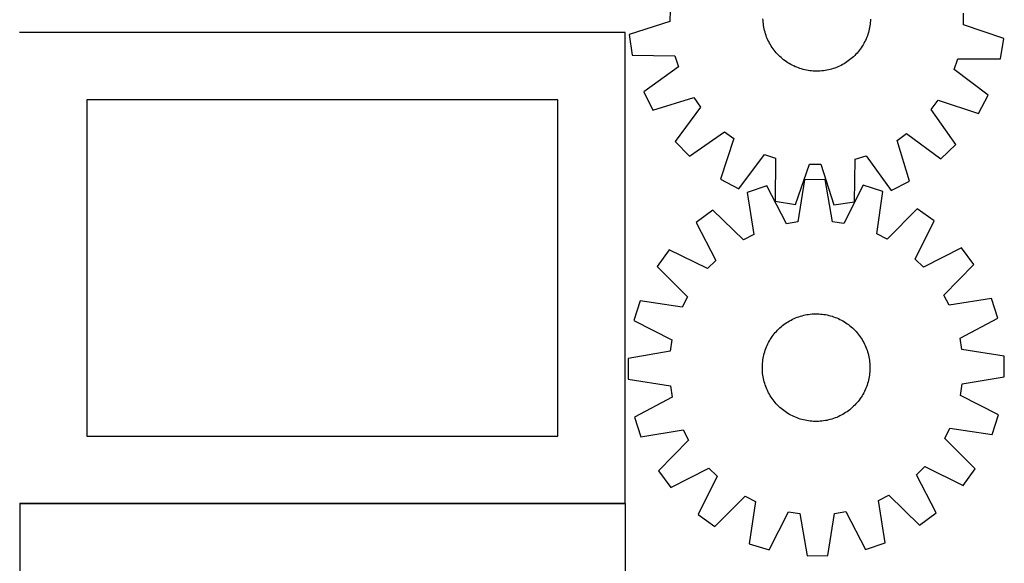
# Model space of a CAD drawing. Header units: millimetres. Extents: x 7 to 1488, y 7 to 2993.
# Tile 5 of 14: x 756 to 1488, y 663 to 1067. Entities that reach past the tile are written whole.
import ezdxf

# ---------------------------------------------------------------- set-up
doc = ezdxf.new("R2010")
doc.units = ezdxf.units.MM
doc.layers.add('COMMON', color=5, linetype='CONTINUOUS', true_color=0x0000ff)
doc.layers.add('CUT', color=7, linetype='CONTINUOUS', true_color=0x000000)

msp = doc.modelspace()

# ---------------------------------------------------------------- linework, layer by layer
at = {"layer": 'COMMON'}
for p, q in [((756.500621, 707.398037), (756.500621, 357.559382)), ((1206.336796, 707.659383), (756.600622, 707.659383))]:
    msp.add_line(p, q, dxfattribs=at)
at = {"layer": 'CUT'}
for p, q in [((1239.775841, 1074.547375), (1239.685181, 1065.973511)), ((1457.904603, 1063.666057), (1457.995263, 1072.239921)), ((1239.685181, 1065.973511), (1209.426231, 1056.310659)), ((1308.91247, 1066.703675), (1308.85669, 1067.959022)), ((1309.007653, 1065.4507), (1308.91247, 1066.703675)), ((1309.142146, 1064.201333), (1309.007653, 1065.4507)), ((1309.315817, 1062.956806), (1309.142146, 1064.201333)), ((1309.528493, 1061.718349), (1309.315817, 1062.956806)), ((1309.779965, 1060.487184), (1309.528493, 1061.718349)), ((1388.111182, 1061.504633), (1387.853017, 1060.274853)), ((1388.330592, 1062.741915), (1388.111182, 1061.504633)), ((1388.511029, 1063.985478), (1388.330592, 1062.741915)), ((1388.652316, 1065.234095), (1388.511029, 1063.985478)), ((1388.754313, 1066.486534), (1388.652316, 1065.234095)), ((1388.816919, 1067.741559), (1388.754313, 1066.486534)), ((1487.95246, 1053.36552), (1457.904603, 1063.666057)), ((1206.336796, 1057.759383), (756.336796, 1057.759383)), ((1206.336796, 707.759383), (1206.336796, 1057.759383)), ((1209.426231, 1056.310659), (1211.672325, 1041.089437)), ((1310.069985, 1059.264525), (1309.779965, 1060.487184)), ((1310.398266, 1058.051579), (1310.069985, 1059.264525)), ((1310.764486, 1056.849543), (1310.398266, 1058.051579)), ((1311.168281, 1055.659603), (1310.764486, 1056.849543)), ((1311.609254, 1054.482934), (1311.168281, 1055.659603)), ((1312.086969, 1053.320697), (1311.609254, 1054.482934)), ((1385.991097, 1054.280642), (1385.507067, 1053.121021)), ((1386.438464, 1055.454895), (1385.991097, 1054.280642)), ((1386.848725, 1056.642621), (1386.438464, 1055.454895)), ((1387.221477, 1057.842647), (1386.848725, 1056.642621)), ((1387.556351, 1059.05379), (1387.221477, 1057.842647)), ((1387.853017, 1060.274853), (1387.556351, 1059.05379)), ((1312.600955, 1052.174039), (1312.086969, 1053.320697)), ((1313.150705, 1051.044091), (1312.600955, 1052.174039)), ((1313.735677, 1049.931969), (1313.150705, 1051.044091)), ((1314.355292, 1048.838771), (1313.735677, 1049.931969)), ((1315.00894, 1047.765574), (1314.355292, 1048.838771)), ((1315.695975, 1046.713438), (1315.00894, 1047.765574)), ((1316.41572, 1045.683402), (1315.695975, 1046.713438)), ((1381.862176, 1046.53349), (1381.13684, 1045.507384)), ((1382.554924, 1047.581873), (1381.862176, 1046.53349)), ((1383.2144, 1048.651499), (1382.554924, 1047.581873)), ((1383.839952, 1049.741311), (1383.2144, 1048.651499)), ((1384.430964, 1050.850235), (1383.839952, 1049.741311)), ((1384.986852, 1051.977175), (1384.430964, 1050.850235)), ((1385.507067, 1053.121021), (1384.986852, 1051.977175)), ((1485.385006, 1038.195197), (1487.95246, 1053.36552)), ((1211.672325, 1041.089437), (1243.432575, 1040.578343)), ((1243.432575, 1040.578343), (1245.995822, 1032.396098)), ((1317.167463, 1044.676482), (1316.41572, 1045.683402)), ((1317.950464, 1043.693671), (1317.167463, 1044.676482)), ((1318.763949, 1042.73594), (1317.950464, 1043.693671)), ((1319.607116, 1041.804234), (1318.763949, 1042.73594)), ((1320.479133, 1040.899472), (1319.607116, 1041.804234)), ((1321.379138, 1040.022547), (1320.479133, 1040.899472)), ((1322.306244, 1039.174325), (1321.379138, 1040.022547)), ((1323.259536, 1038.355643), (1322.306244, 1039.174325)), ((1376.142704, 1039.87361), (1375.210998, 1039.030443)), ((1377.047466, 1040.745627), (1376.142704, 1039.87361)), ((1377.924391, 1041.645632), (1377.047466, 1040.745627)), ((1378.772613, 1042.572738), (1377.924391, 1041.645632)), ((1379.591295, 1043.52603), (1378.772613, 1042.572738)), ((1380.37963, 1044.504567), (1379.591295, 1043.52603)), ((1381.13684, 1045.507384), (1380.37963, 1044.504567)), ((1245.995822, 1032.396098), (1220.203836, 1013.85565)), ((1324.238073, 1037.567308), (1323.259536, 1038.355643)), ((1325.24089, 1036.810098), (1324.238073, 1037.567308)), ((1326.266996, 1036.084762), (1325.24089, 1036.810098)), ((1327.315379, 1035.392014), (1326.266996, 1036.084762)), ((1328.385005, 1034.732538), (1327.315379, 1035.392014)), ((1329.474817, 1034.106986), (1328.385005, 1034.732538)), ((1330.583741, 1033.515974), (1329.474817, 1034.106986)), ((1331.710681, 1032.960086), (1330.583741, 1033.515974)), ((1332.854527, 1032.43987), (1331.710681, 1032.960086)), ((1334.014148, 1031.955841), (1332.854527, 1032.43987)), ((1335.188401, 1031.508474), (1334.014148, 1031.955841)), ((1363.464004, 1031.875748), (1362.287335, 1031.434775)), ((1364.626241, 1032.353463), (1363.464004, 1031.875748)), ((1365.772899, 1032.867449), (1364.626241, 1032.353463)), ((1366.902846, 1033.417199), (1365.772899, 1032.867449)), ((1368.014968, 1034.002171), (1366.902846, 1033.417199)), ((1369.108167, 1034.621786), (1368.014968, 1034.002171)), ((1370.181364, 1035.275434), (1369.108167, 1034.621786)), ((1371.2335, 1035.962469), (1370.181364, 1035.275434)), ((1372.263536, 1036.682214), (1371.2335, 1035.962469)), ((1373.270456, 1037.433957), (1372.263536, 1036.682214)), ((1374.253267, 1038.216958), (1373.270456, 1037.433957)), ((1375.210998, 1039.030443), (1374.253267, 1038.216958)), ((1450.885356, 1030.229594), (1453.621049, 1038.355808)), ((1453.621049, 1038.355808), (1485.385006, 1038.195197)), ((1336.376127, 1031.098212), (1335.188401, 1031.508474)), ((1337.576153, 1030.725461), (1336.376127, 1031.098212)), ((1338.787296, 1030.390587), (1337.576153, 1030.725461)), ((1340.008359, 1030.093921), (1338.787296, 1030.390587)), ((1341.238139, 1029.835756), (1340.008359, 1030.093921)), ((1342.475421, 1029.616346), (1341.238139, 1029.835756)), ((1343.718984, 1029.435909), (1342.475421, 1029.616346)), ((1344.967601, 1029.294622), (1343.718984, 1029.435909)), ((1346.22004, 1029.192625), (1344.967601, 1029.294622)), ((1347.475065, 1029.130018), (1346.22004, 1029.192625)), ((1348.731437, 1029.106864), (1347.475065, 1029.130018)), ((1349.987916, 1029.123184), (1348.731437, 1029.106864)), ((1351.243263, 1029.178964), (1349.987916, 1029.123184)), ((1352.496238, 1029.274147), (1351.243263, 1029.178964)), ((1353.745605, 1029.40864), (1352.496238, 1029.274147)), ((1354.990132, 1029.582311), (1353.745605, 1029.40864)), ((1356.228588, 1029.794987), (1354.990132, 1029.582311)), ((1357.459754, 1030.046459), (1356.228588, 1029.794987)), ((1358.682413, 1030.336479), (1357.459754, 1030.046459)), ((1359.895359, 1030.66476), (1358.682413, 1030.336479)), ((1361.097395, 1031.030979), (1359.895359, 1030.66476)), ((1362.287335, 1031.434775), (1361.097395, 1031.030979)), ((1476.279525, 1011.147904), (1450.885356, 1030.229594)), ((1220.203836, 1013.85565), (1227.043615, 1000.073489)), ((1469.149843, 997.513455), (1476.279525, 1011.147904)), ((1156.336796, 1007.759383), (806.336796, 1007.759383)), ((806.336796, 1007.759383), (806.336796, 757.759383)), ((1156.336796, 757.759383), (1156.336796, 1007.759383)), ((1227.043615, 1000.073489), (1257.407345, 1009.401867)), ((1257.407345, 1009.401867), (1262.37359, 1002.412176)), ((1433.87722, 1000.598695), (1438.990157, 1007.481809)), ((1438.990157, 1007.481809), (1469.149843, 997.513455)), ((1262.37359, 1002.412176), (1243.573267, 976.809001)), ((1452.131944, 974.603699), (1433.87722, 1000.598695)), ((1254.337205, 965.814994), (1280.332201, 984.069717)), ((1280.332201, 984.069717), (1287.215315, 978.956781)), ((1408.545071, 977.673839), (1415.534762, 982.640084)), ((1415.534762, 982.640084), (1441.137937, 963.839761)), ((1243.573267, 976.809001), (1254.337205, 965.814994)), ((1287.215315, 978.956781), (1277.246961, 948.797094)), ((1417.873449, 947.310109), (1408.545071, 977.673839)), ((1441.137937, 963.839761), (1452.131944, 974.603699)), ((1290.88141, 941.667412), (1309.9631, 967.061582)), ((1309.9631, 967.061582), (1318.089314, 964.325889)), ((1377.368595, 963.699069), (1385.55084, 966.262316)), ((1385.55084, 966.262316), (1404.091288, 940.47033)), ((1318.089314, 964.325889), (1317.928703, 932.561932)), ((1333.099026, 929.994478), (1343.399563, 960.042335)), ((1343.399563, 960.042335), (1351.973427, 959.951675)), ((1351.973427, 959.951675), (1361.636279, 929.692725)), ((1376.857501, 931.938819), (1377.368595, 963.699069)), ((1277.246961, 948.797094), (1290.88141, 941.667412)), ((1339.801388, 948.41592), (1334.861055, 917.038095)), ((1355.18712, 948.514885), (1339.801388, 948.41592)), ((1360.530691, 917.20321), (1355.18712, 948.514885)), ((1383.40274, 944.231825), (1369.007923, 915.916388)), ((1398.066023, 939.571494), (1383.40274, 944.231825)), ((1404.091288, 940.47033), (1417.873449, 947.310109)), ((1311.6432, 943.770246), (1297.041082, 938.921672)), ((1297.041082, 938.921672), (1302.038826, 907.55294)), ((1326.401078, 915.642328), (1311.6432, 943.770246)), ((1393.472221, 908.141067), (1398.066023, 939.571494)), ((1317.928703, 932.561932), (1333.099026, 929.994478)), ((1361.636279, 929.692725), (1376.857501, 931.938819)), ((1271.696646, 925.802015), (1259.307498, 916.678444)), ((1294.424226, 903.61121), (1271.696646, 925.802015)), ((1423.577134, 926.778955), (1401.136898, 904.297617)), ((1436.082623, 917.815514), (1423.577134, 926.778955)), ((1259.307498, 916.678444), (1273.754106, 888.389396)), ((1334.861055, 917.038095), (1326.401078, 915.642328)), ((1369.007923, 915.916388), (1360.530691, 917.20321)), ((1422.001122, 889.342964), (1436.082623, 917.815514)), ((1302.038826, 907.55294), (1294.424226, 903.61121)), ((1401.136898, 904.297617), (1393.472221, 908.141067)), ((1239.257703, 896.369047), (1230.294262, 883.863558)), ((1267.730253, 882.287546), (1239.257703, 896.369047)), ((1456.39202, 897.765719), (1428.102971, 883.319111)), ((1465.515591, 885.376571), (1456.39202, 897.765719)), ((1273.754106, 888.389396), (1267.730253, 882.287546)), ((1428.102971, 883.319111), (1422.001122, 889.342964)), ((1230.294262, 883.863558), (1252.7756, 861.423322)), ((1443.324786, 862.648991), (1465.515591, 885.376571)), ((1217.501723, 858.352447), (1212.841392, 843.689165)), ((1248.93215, 853.758646), (1217.501723, 858.352447)), ((1252.7756, 861.423322), (1248.93215, 853.758646)), ((1447.266516, 855.034391), (1443.324786, 862.648991)), ((1478.635248, 860.032135), (1447.266516, 855.034391)), ((1483.483822, 845.430017), (1478.635248, 860.032135)), ((1212.841392, 843.689165), (1241.15683, 829.294347)), ((1325.439739, 841.438477), (1326.480039, 842.143305)), ((1326.480039, 842.143305), (1327.541965, 842.815108)), ((1327.541965, 842.815108), (1328.62447, 843.453223)), ((1328.62447, 843.453223), (1329.726483, 844.057022)), ((1329.726483, 844.057022), (1330.846919, 844.625907)), ((1330.846919, 844.625907), (1331.984671, 845.159318)), ((1331.984671, 845.159318), (1333.138617, 845.656728)), ((1333.138617, 845.656728), (1334.307617, 846.117646)), ((1334.307617, 846.117646), (1335.490518, 846.541618)), ((1335.490518, 846.541618), (1336.686152, 846.928225)), ((1336.686152, 846.928225), (1337.89334, 847.277085)), ((1337.89334, 847.277085), (1339.110891, 847.587854)), ((1339.110891, 847.587854), (1340.337602, 847.860226)), ((1340.337602, 847.860226), (1341.572264, 848.093932)), ((1341.572264, 848.093932), (1342.813657, 848.28874)), ((1342.813657, 848.28874), (1344.060556, 848.444459)), ((1344.060556, 848.444459), (1345.311731, 848.560936)), ((1345.311731, 848.560936), (1346.565948, 848.638054)), ((1346.565948, 848.638054), (1347.821968, 848.675739)), ((1347.821968, 848.675739), (1349.078553, 848.673952)), ((1349.078553, 848.673952), (1350.33446, 848.632696)), ((1350.33446, 848.632696), (1351.588453, 848.552012)), ((1351.588453, 848.552012), (1352.839292, 848.431978)), ((1352.839292, 848.431978), (1354.085744, 848.272714)), ((1354.085744, 848.272714), (1355.326578, 848.074376)), ((1355.326578, 848.074376), (1356.560569, 847.837161)), ((1356.560569, 847.837161), (1357.786501, 847.561302)), ((1357.786501, 847.561302), (1359.003163, 847.247072)), ((1359.003163, 847.247072), (1360.209354, 846.89478)), ((1360.209354, 846.89478), (1361.403885, 846.504775)), ((1361.403885, 846.504775), (1362.585576, 846.077442)), ((1362.585576, 846.077442), (1363.75326, 845.613201)), ((1363.75326, 845.613201), (1364.905787, 845.112512)), ((1364.905787, 845.112512), (1366.042017, 844.575868)), ((1366.042017, 844.575868), (1367.160831, 844.003798)), ((1367.160831, 844.003798), (1368.261123, 843.396869)), ((1368.261123, 843.396869), (1369.341808, 842.755678)), ((1369.341808, 842.755678), (1370.40182, 842.080858)), ((1370.40182, 842.080858), (1371.440112, 841.373075)), ((1455.355904, 830.672139), (1483.483822, 845.430017)), ((1317.21177, 833.733885), (1318.014123, 834.700961)), ((1318.014123, 834.700961), (1318.846457, 835.642357)), ((1318.846457, 835.642357), (1319.707951, 836.557145)), ((1319.707951, 836.557145), (1320.597753, 837.444421)), ((1320.597753, 837.444421), (1321.514987, 838.303309)), ((1321.514987, 838.303309), (1322.458746, 839.132963)), ((1322.458746, 839.132963), (1323.428099, 839.932564)), ((1323.428099, 839.932564), (1324.422091, 840.701321)), ((1324.422091, 840.701321), (1325.439739, 841.438477)), ((1371.440112, 841.373075), (1372.45566, 840.633028)), ((1372.45566, 840.633028), (1373.447461, 839.861447)), ((1373.447461, 839.861447), (1374.414537, 839.059094)), ((1374.414537, 839.059094), (1375.355933, 838.22676)), ((1375.355933, 838.22676), (1376.270721, 837.365266)), ((1376.270721, 837.365266), (1377.157997, 836.475464)), ((1377.157997, 836.475464), (1378.016885, 835.55823)), ((1378.016885, 835.55823), (1378.846539, 834.614471)), ((1378.846539, 834.614471), (1379.646139, 833.645118)), ((1241.15683, 829.294347), (1239.870007, 820.817115)), ((1312.49735, 826.328441), (1313.069419, 827.447255)), ((1313.069419, 827.447255), (1313.676348, 828.547547)), ((1313.676348, 828.547547), (1314.317539, 829.628233)), ((1314.317539, 829.628233), (1314.992359, 830.688244)), ((1314.992359, 830.688244), (1315.700142, 831.726536)), ((1315.700142, 831.726536), (1316.440189, 832.742084)), ((1316.440189, 832.742084), (1317.21177, 833.733885)), ((1379.646139, 833.645118), (1380.414897, 832.651126)), ((1380.414897, 832.651126), (1381.152053, 831.633478)), ((1381.152053, 831.633478), (1381.856881, 830.593178)), ((1381.856881, 830.593178), (1382.528684, 829.531252)), ((1382.528684, 829.531252), (1383.166799, 828.448747)), ((1383.166799, 828.448747), (1383.770598, 827.346734)), ((1383.770598, 827.346734), (1384.339483, 826.226298)), ((1456.751671, 822.212162), (1455.355904, 830.672139)), ((1239.870007, 820.817115), (1208.558332, 815.473545)), ((1309.826145, 819.289587), (1310.178437, 820.495779)), ((1310.178437, 820.495779), (1310.568442, 821.690309)), ((1310.568442, 821.690309), (1310.995776, 822.872)), ((1310.995776, 822.872), (1311.460016, 824.039684)), ((1311.460016, 824.039684), (1311.960705, 825.192211)), ((1311.960705, 825.192211), (1312.49735, 826.328441)), ((1384.339483, 826.226298), (1384.872894, 825.088546)), ((1384.872894, 825.088546), (1385.370304, 823.9346)), ((1385.370304, 823.9346), (1385.831222, 822.7656)), ((1385.831222, 822.7656), (1386.255194, 821.582699)), ((1386.255194, 821.582699), (1386.641801, 820.387065)), ((1386.641801, 820.387065), (1386.990661, 819.179877)), ((1488.129496, 817.271829), (1456.751671, 822.212162)), ((1208.558332, 815.473545), (1208.657297, 800.087812)), ((1308.521205, 811.874877), (1308.641239, 813.125716)), ((1308.641239, 813.125716), (1308.800503, 814.372168)), ((1308.800503, 814.372168), (1308.998841, 815.613002)), ((1308.998841, 815.613002), (1309.236056, 816.846994)), ((1309.236056, 816.846994), (1309.511915, 818.072925)), ((1309.511915, 818.072925), (1309.826145, 819.289587)), ((1386.990661, 819.179877), (1387.30143, 817.962326)), ((1387.30143, 817.962326), (1387.573802, 816.735615)), ((1387.573802, 816.735615), (1387.807507, 815.500954)), ((1387.807507, 815.500954), (1388.002316, 814.259561)), ((1388.002316, 814.259561), (1388.158035, 813.012661)), ((1388.158035, 813.012661), (1388.274512, 811.761486)), ((1488.228461, 801.886097), (1488.129496, 817.271829)), ((1308.397478, 808.108393), (1308.399265, 809.364977)), ((1308.435163, 806.852372), (1308.397478, 808.108393)), ((1308.399265, 809.364977), (1308.440521, 810.620885)), ((1308.512281, 805.598156), (1308.435163, 806.852372)), ((1308.440521, 810.620885), (1308.521205, 811.874877)), ((1308.628758, 804.34698), (1308.512281, 805.598156)), ((1388.265587, 805.484764), (1388.145554, 804.233925)), ((1388.346272, 806.738757), (1388.265587, 805.484764)), ((1388.274512, 811.761486), (1388.35163, 810.507269)), ((1388.387528, 807.994665), (1388.346272, 806.738757)), ((1388.35163, 810.507269), (1388.389315, 809.251249)), ((1388.389315, 809.251249), (1388.387528, 807.994665)), ((1208.657297, 800.087812), (1240.035122, 795.147479)), ((1308.784477, 803.100081), (1308.628758, 804.34698)), ((1308.979285, 801.858688), (1308.784477, 803.100081)), ((1309.212991, 800.624026), (1308.979285, 801.858688)), ((1309.485363, 799.397315), (1309.212991, 800.624026)), ((1309.796132, 798.179765), (1309.485363, 799.397315)), ((1310.144992, 796.972576), (1309.796132, 798.179765)), ((1386.960647, 798.070054), (1386.608356, 796.863863)), ((1387.274878, 799.286716), (1386.960647, 798.070054)), ((1387.550737, 800.512648), (1387.274878, 799.286716)), ((1387.787952, 801.746639), (1387.550737, 800.512648)), ((1387.98629, 802.987473), (1387.787952, 801.746639)), ((1388.145554, 804.233925), (1387.98629, 802.987473)), ((1456.916786, 796.542526), (1488.228461, 801.886097)), ((1240.035122, 795.147479), (1241.430889, 786.687502)), ((1310.531599, 795.776942), (1310.144992, 796.972576)), ((1310.955571, 794.594041), (1310.531599, 795.776942)), ((1311.416489, 793.425041), (1310.955571, 794.594041)), ((1311.913899, 792.271095), (1311.416489, 793.425041)), ((1312.44731, 791.133343), (1311.913899, 792.271095)), ((1313.016195, 790.012908), (1312.44731, 791.133343)), ((1384.289443, 791.0312), (1383.717374, 789.912386)), ((1384.826087, 792.16743), (1384.289443, 791.0312)), ((1385.326777, 793.319957), (1384.826087, 792.16743)), ((1385.791017, 794.487642), (1385.326777, 793.319957)), ((1386.218351, 795.669332), (1385.791017, 794.487642)), ((1386.608356, 796.863863), (1386.218351, 795.669332)), ((1455.629963, 788.065294), (1456.916786, 796.542526)), ((1241.430889, 786.687502), (1213.302971, 771.929625)), ((1313.619994, 788.910894), (1313.016195, 790.012908)), ((1314.258109, 787.82839), (1313.619994, 788.910894)), ((1314.929912, 786.766463), (1314.258109, 787.82839)), ((1315.63474, 785.726163), (1314.929912, 786.766463)), ((1316.371896, 784.708515), (1315.63474, 785.726163)), ((1317.140654, 783.714523), (1316.371896, 784.708515)), ((1317.940254, 782.74517), (1317.140654, 783.714523)), ((1379.575023, 783.625756), (1378.77267, 782.65868)), ((1380.346604, 784.617557), (1379.575023, 783.625756)), ((1381.086651, 785.633105), (1380.346604, 784.617557)), ((1381.794434, 786.671397), (1381.086651, 785.633105)), ((1382.469254, 787.731409), (1381.794434, 786.671397)), ((1383.110445, 788.812094), (1382.469254, 787.731409)), ((1383.717374, 789.912386), (1383.110445, 788.812094)), ((1483.945401, 773.670477), (1455.629963, 788.065294)), ((1318.769908, 781.801411), (1317.940254, 782.74517)), ((1319.628796, 780.884177), (1318.769908, 781.801411)), ((1320.516072, 779.994375), (1319.628796, 780.884177)), ((1321.43086, 779.132882), (1320.516072, 779.994375)), ((1322.372256, 778.300547), (1321.43086, 779.132882)), ((1323.339332, 777.498194), (1322.372256, 778.300547)), ((1324.331133, 776.726613), (1323.339332, 777.498194)), ((1325.346681, 775.986566), (1324.331133, 776.726613)), ((1326.384973, 775.278783), (1325.346681, 775.986566)), ((1371.347054, 775.921164), (1370.306754, 775.216336)), ((1372.364702, 776.65832), (1371.347054, 775.921164)), ((1373.358694, 777.427078), (1372.364702, 776.65832)), ((1374.328047, 778.226678), (1373.358694, 777.427078)), ((1375.271806, 779.056332), (1374.328047, 778.226678)), ((1376.18904, 779.91522), (1375.271806, 779.056332)), ((1377.078842, 780.802496), (1376.18904, 779.91522)), ((1377.940335, 781.717284), (1377.078842, 780.802496)), ((1378.77267, 782.65868), (1377.940335, 781.717284)), ((1213.302971, 771.929625), (1218.151545, 757.327506)), ((1327.444985, 774.603964), (1326.384973, 775.278783)), ((1328.52567, 773.962772), (1327.444985, 774.603964)), ((1329.625962, 773.355843), (1328.52567, 773.962772)), ((1330.744776, 772.783774), (1329.625962, 773.355843)), ((1331.881006, 772.24713), (1330.744776, 772.783774)), ((1333.033533, 771.74644), (1331.881006, 772.24713)), ((1334.201217, 771.2822), (1333.033533, 771.74644)), ((1335.382908, 770.854866), (1334.201217, 771.2822)), ((1336.577438, 770.464861), (1335.382908, 770.854866)), ((1337.78363, 770.11257), (1336.577438, 770.464861)), ((1339.000292, 769.798339), (1337.78363, 770.11257)), ((1340.226223, 769.52248), (1339.000292, 769.798339)), ((1341.460215, 769.285265), (1340.226223, 769.52248)), ((1342.701049, 769.086928), (1341.460215, 769.285265)), ((1343.947501, 768.927663), (1342.701049, 769.086928)), ((1345.19834, 768.80763), (1343.947501, 768.927663)), ((1346.452332, 768.726945), (1345.19834, 768.80763)), ((1347.70824, 768.685689), (1346.452332, 768.726945)), ((1348.964825, 768.683902), (1347.70824, 768.685689)), ((1350.220845, 768.721587), (1348.964825, 768.683902)), ((1351.475061, 768.798706), (1350.220845, 768.721587)), ((1352.726237, 768.915182), (1351.475061, 768.798706)), ((1353.973136, 769.070901), (1352.726237, 768.915182)), ((1355.214529, 769.26571), (1353.973136, 769.070901)), ((1356.449191, 769.499415), (1355.214529, 769.26571)), ((1357.675902, 769.771787), (1356.449191, 769.499415)), ((1358.893452, 770.082556), (1357.675902, 769.771787)), ((1360.100641, 770.431416), (1358.893452, 770.082556)), ((1361.296275, 770.818023), (1360.100641, 770.431416)), ((1362.479176, 771.241995), (1361.296275, 770.818023)), ((1363.648176, 771.702913), (1362.479176, 771.241995)), ((1364.802122, 772.200323), (1363.648176, 771.702913)), ((1365.939874, 772.733734), (1364.802122, 772.200323)), ((1367.060309, 773.302619), (1365.939874, 772.733734)), ((1368.162323, 773.906418), (1367.060309, 773.302619)), ((1369.244827, 774.544533), (1368.162323, 773.906418)), ((1370.306754, 775.216336), (1369.244827, 774.544533)), ((1479.28507, 759.007194), (1483.945401, 773.670477)), ((1218.151545, 757.327506), (1249.520277, 762.32525)), ((1249.520277, 762.32525), (1253.462007, 754.710651)), ((1444.011193, 755.936319), (1447.854643, 763.600996)), ((1447.854643, 763.600996), (1479.28507, 759.007194)), ((806.336796, 757.759383), (1156.336796, 757.759383)), ((1253.462007, 754.710651), (1231.271202, 731.98307)), ((1466.492531, 733.496083), (1444.011193, 755.936319)), ((1231.271202, 731.98307), (1240.394773, 719.593922)), ((1240.394773, 719.593922), (1268.683822, 734.04053)), ((1268.683822, 734.04053), (1274.785671, 728.016677)), ((1423.032687, 728.970246), (1429.05654, 735.072095)), ((1429.05654, 735.072095), (1457.529089, 720.990594)), ((1457.529089, 720.990594), (1466.492531, 733.496083)), ((1274.785671, 728.016677), (1260.70417, 699.544128)), ((1437.479295, 700.681197), (1423.032687, 728.970246)), ((1273.209659, 690.580686), (1295.649895, 713.062024)), ((1295.649895, 713.062024), (1303.314571, 709.218574)), ((1394.747967, 709.806701), (1402.362567, 713.748431)), ((1402.362567, 713.748431), (1425.090147, 691.557626)), ((756.336796, 707.759383), (1206.336796, 707.759383)), ((1206.600622, 707.559382), (756.600622, 707.559382)), ((756.600622, 707.559382), (756.600622, 357.559382)), ((1206.600622, 357.559382), (1206.600622, 707.559382)), ((1303.314571, 709.218574), (1298.72077, 677.788147)), ((1399.745711, 678.43797), (1394.747967, 709.806701)), ((1260.70417, 699.544128), (1273.209659, 690.580686)), ((1313.384052, 673.127816), (1327.77887, 701.443254)), ((1327.77887, 701.443254), (1336.256102, 700.156431)), ((1336.256102, 700.156431), (1341.599673, 668.844756)), ((1356.985405, 668.943721), (1361.925738, 700.321546)), ((1361.925738, 700.321546), (1370.385715, 701.717313)), ((1370.385715, 701.717313), (1385.143592, 673.589395)), ((1425.090147, 691.557626), (1437.479295, 700.681197)), ((1298.72077, 677.788147), (1313.384052, 673.127816)), ((1385.143592, 673.589395), (1399.745711, 678.43797)), ((1341.599673, 668.844756), (1356.985405, 668.943721))]:
    msp.add_line(p, q, dxfattribs=at)

doc.saveas('drawing.dxf')
